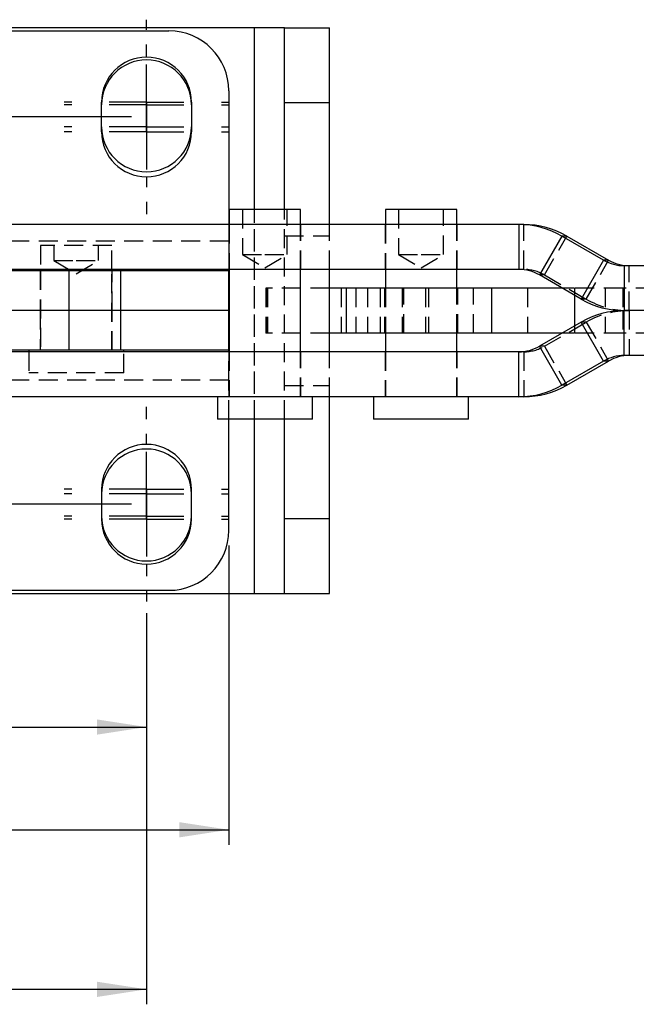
# Model space of a CAD drawing. Extents: x 39 to 407, y 33 to 280.
# Tile 3 of 48: x 91 to 132, y 33 to 99. Entities that reach past the tile are written whole.
import ezdxf

# ---------------------------------------------------------------- set-up
doc = ezdxf.new("R2010")
doc.units = 0
doc.header["$PDSIZE"] = -1
doc.linetypes.add('HIDDEN', pattern=[1.905, 1.27, -0.635])
doc.layers.get('0').update_dxf_attribs({"linetype": 'CONTINUOUS'})
doc.styles.add('SLDTEXTSTYLE0', font='TXT', dxfattribs={"width": 0.75})
doc.dimstyles.new('SLDDIMSTYLE0', dxfattribs={"dimtxt": 3.5, "dimasz": 3.302, "dimexe": 0, "dimexo": 0.0625, "dimgap": 0.875, "dimtad": 1, "dimdec": 0, "dimrnd": 1e-09, "dimzin": 12, "dimtxsty": 'SLDTEXTSTYLE0', "dimsah": 1, "dimcen": 0.09, "dimazin": 3, "dimtfac": 1, "dimtdec": 0, "dimtofl": 0, "dimtmove": 0, "dimatfit": 3, "dimtolj": 1, "dimtzin": 12})
doc.dimstyles.new('SLDDIMSTYLE4', dxfattribs={"dimtxt": 3.5, "dimasz": 3.302, "dimexe": 0, "dimexo": 0.0625, "dimgap": 0.875, "dimtad": 1, "dimdec": 3, "dimrnd": 1e-09, "dimzin": 12, "dimtxsty": 'SLDTEXTSTYLE0', "dimsah": 1, "dimcen": 0.09, "dimazin": 3, "dimtfac": 1, "dimtdec": 3, "dimtofl": 0, "dimtmove": 0, "dimatfit": 3, "dimtolj": 1, "dimtzin": 12})

# ---------------------------------------------------------------- blocks, each defined once
blk = doc.blocks.new('_D_6')
at = {"color": 179, "linetype": 'CONTINUOUS'}
for p, q in [((98.394, 92.21), (50.215, 92.21)), ((51.215, 92.21), (51.215, 66.333)), ((98.394, 66.333), (50.215, 66.333))]:
    blk.add_line(p, q, dxfattribs=at)
for points in [[(51.215, 92.21), (50.707, 88.908), (51.723, 88.908)], [(51.215, 66.333), (51.723, 69.635), (50.707, 69.635)]]:
    blk.add_solid(points, dxfattribs=at)
at = {"color": 179, "linetype": 'CONTINUOUS', "insert": (46.703, 76.873, 0.1), "char_height": 3.5, "attachment_point": 1, "rotation": 90, "style": 'SLDTEXTSTYLE0'}
blk.add_mtext('26', dxfattribs=at)
blk = doc.blocks.new('_D_7')
at = {"color": 179, "linetype": 'CONTINUOUS'}
for p, q in [((75.394, 58.833), (75.394, 50.446)), ((99.394, 58.833), (99.394, 50.446)), ((75.394, 51.446), (99.394, 51.446))]:
    blk.add_line(p, q, dxfattribs=at)
for points in [[(75.394, 51.446), (78.696, 50.938), (78.696, 51.954)], [(99.394, 51.446), (96.092, 51.954), (96.092, 50.938)]]:
    blk.add_solid(points, dxfattribs=at)
at = {"color": 179, "linetype": 'CONTINUOUS', "insert": (82.662, 55.958, 50.091), "char_height": 3.5, "attachment_point": 1, "style": 'SLDTEXTSTYLE0'}
blk.add_mtext('24', dxfattribs=at)
blk = doc.blocks.new('_D_8')
at = {"color": 179, "linetype": 'CONTINUOUS'}
for p, q in [((69.894, 63.583), (69.894, 43.583)), ((104.894, 63.583), (104.894, 43.583)), ((69.894, 44.583), (104.894, 44.583))]:
    blk.add_line(p, q, dxfattribs=at)
for points in [[(69.894, 44.583), (73.196, 44.075), (73.196, 45.091)], [(104.894, 44.583), (101.592, 45.091), (101.592, 44.075)]]:
    blk.add_solid(points, dxfattribs=at)
at = {"color": 179, "linetype": 'CONTINUOUS', "insert": (82.662, 49.095, 50.091), "char_height": 3.5, "attachment_point": 1, "style": 'SLDTEXTSTYLE0'}
blk.add_mtext('35', dxfattribs=at)
blk = doc.blocks.new('_D_12')
at = {"color": 179, "linetype": 'CONTINUOUS'}
for p, q in [((75.314, 59.046), (75.314, 32.921)), ((99.394, 59.046), (99.394, 32.921)), ((99.394, 33.921), (75.314, 33.921))]:
    blk.add_line(p, q, dxfattribs=at)
for points in [[(75.314, 33.921), (78.616, 33.413), (78.616, 34.429)], [(99.394, 33.921), (96.092, 34.429), (96.092, 33.413)]]:
    blk.add_solid(points, dxfattribs=at)
at = {"color": 179, "linetype": 'CONTINUOUS', "insert": (83.208, 38.433, 50.091), "char_height": 3.5, "attachment_point": 1, "style": 'SLDTEXTSTYLE0'}
blk.add_mtext('24', dxfattribs=at)
blk = doc.blocks.new('SW_CENTERMARKSYMBOL_10')
at = {"color": 0, "linetype": 'CONTINUOUS'}
for p, q in [((0, 5), (0, 5.5)), ((0, 0), (0, 2.5)), ((-5, 0), (-5.5, 0)), ((0, 0), (-2.5, 0)), ((0, 0), (0, -2.5)), ((0, 0), (2.5, 0)), ((5, 0), (5.5, 0)), ((0, -5), (0, -5.5))]:
    blk.add_line(p, q, dxfattribs=at)
blk = doc.blocks.new('SW_CENTERMARKSYMBOL_11')
at = {"color": 0, "linetype": 'CONTINUOUS'}
for p, q in [((0, 5), (0, 5.5)), ((0, 0), (0, 2.5)), ((-5, 0), (-5.5, 0)), ((0, 0), (-2.5, 0)), ((0, 0), (0, -2.5)), ((0, 0), (2.5, 0)), ((5, 0), (5.5, 0)), ((0, -5), (0, -5.5))]:
    blk.add_line(p, q, dxfattribs=at)
blk = doc.blocks.new('SW_CENTERMARKSYMBOL_13')
at = {"color": 0, "linetype": 'CONTINUOUS'}
for p, q in [((0, 5), (0, 5.5)), ((0, 0), (0, 2.5)), ((-5, 0), (-5.5, 0)), ((0, 0), (-2.5, 0)), ((0, 0), (0, -2.5)), ((0, 0), (2.5, 0)), ((5, 0), (5.5, 0)), ((0, -5), (0, -5.5))]:
    blk.add_line(p, q, dxfattribs=at)
blk = doc.blocks.new('SW_CENTERMARKSYMBOL_16')
at = {"color": 0, "linetype": 'CONTINUOUS'}
for p, q in [((0, 5), (0, 5.5)), ((0, 0), (0, 2.5)), ((-5, 0), (-5.5, 0)), ((0, 0), (-2.5, 0)), ((0, 0), (0, -2.5)), ((0, 0), (2.5, 0)), ((5, 0), (5.5, 0)), ((0, -5), (0, -5.5))]:
    blk.add_line(p, q, dxfattribs=at)
blk = doc.blocks.new('SW_CENTERMARKSYMBOL_17')
at = {"color": 0, "linetype": 'CONTINUOUS'}
for p, q in [((0, 5), (0, 5.5)), ((0, 0), (0, 2.5)), ((-5, 0), (-5.5, 0)), ((0, 0), (-2.5, 0)), ((0, 0), (0, -2.5)), ((0, 0), (2.5, 0)), ((5, 0), (5.5, 0)), ((0, -5), (0, -5.5))]:
    blk.add_line(p, q, dxfattribs=at)
blk = doc.blocks.new('SW_CENTERMARKSYMBOL_18')
at = {"color": 0, "linetype": 'CONTINUOUS'}
for p, q in [((0, 5), (0, 5.5)), ((0, 0), (0, 2.5)), ((-5, 0), (-5.5, 0)), ((0, 0), (-2.5, 0)), ((0, 0), (0, -2.5)), ((0, 0), (2.5, 0)), ((5, 0), (5.5, 0)), ((0, -5), (0, -5.5))]:
    blk.add_line(p, q, dxfattribs=at)
blk = doc.blocks.new('SW_CENTERMARKSYMBOL_23')
at = {"color": 0, "linetype": 'CONTINUOUS'}
for p, q in [((0, 5), (0, 5.5)), ((0, 0), (0, 2.5)), ((-5, 0), (-5.5, 0)), ((0, 0), (-2.5, 0)), ((0, 0), (0, -2.5)), ((0, 0), (2.5, 0)), ((5, 0), (5.5, 0)), ((0, -5), (0, -5.5))]:
    blk.add_line(p, q, dxfattribs=at)
blk = doc.blocks.new('SW_CENTERMARKSYMBOL_24')
at = {"color": 0, "linetype": 'CONTINUOUS'}
for p, q in [((0, 5), (0, 5.5)), ((0, 0), (0, 2.5)), ((-5, 0), (-5.5, 0)), ((0, 0), (-2.5, 0)), ((0, 0), (0, -2.5)), ((0, 0), (2.5, 0)), ((5, 0), (5.5, 0)), ((0, -5), (0, -5.5))]:
    blk.add_line(p, q, dxfattribs=at)

msp = doc.modelspace()

# ---------------------------------------------------------------- linework, layer by layer
at = {"color": 7, "linetype": 'CONTINUOUS'}
for p, q in [((106.616, 98.1714), (74.214, 98.1714)), ((108.616, 98.1714), (106.616, 98.1714)), ((108.616, 93.1714), (108.616, 98.1714)), ((108.616, 98.1714), (111.616, 98.1714)), ((111.616, 93.1714), (111.616, 98.1714)), ((73.894, 97.96), (100.894, 97.96)), ((104.894, 93.96), (104.894, 85.0214)), ((96.394, 91.21), (96.394, 93.21)), ((102.394, 93.21), (102.394, 91.21)), ((108.616, 93.1714), (111.616, 93.1714)), ((108.616, 86.0214), (108.616, 93.1714)), ((111.616, 85.0214), (111.616, 93.1714)), ((104.9196, 86.0214), (104.9196, 85.0214)), ((109.6821, 86.0214), (104.9196, 86.0214)), ((109.6821, 85.0214), (109.6821, 86.0214)), ((115.3571, 86.0214), (115.3571, 85.0214)), ((120.1196, 86.0214), (115.3571, 86.0214)), ((120.1196, 85.0214), (120.1196, 86.0214)), ((124.2702, 85.0214), (71.4577, 85.0214)), ((124.6031, 85.0214), (124.2702, 85.0214)), ((124.2702, 85.0214), (124.2702, 82.0214)), ((127.1445, 84.2511), (125.6449, 81.653)), ((129.9345, 82.6399), (127.1445, 84.2511)), ((127.4774, 84.2511), (127.1445, 84.2511)), ((127.4774, 84.2511), (130.2674, 82.6399)), ((129.9345, 82.6399), (128.4349, 80.0418)), ((130.2674, 82.6399), (129.9345, 82.6399)), ((131.3092, 82.2714), (131.3092, 79.2714)), ((133.3903, 82.2714), (131.3092, 82.2714)), ((124.2702, 82.0214), (71.4577, 82.0214)), ((94.224, 81.9214), (88.9231, 81.9214)), ((92.3143, 82.0214), (92.3143, 81.9214)), ((94.224, 79.2714), (94.224, 81.9214)), ((97.6828, 81.9214), (94.224, 81.9214)), ((97.0768, 81.9214), (97.0768, 82.0214)), ((97.6828, 79.2714), (97.6828, 81.9214)), ((104.894, 81.9214), (97.6828, 81.9214)), ((104.894, 82.0214), (104.894, 81.9214)), ((104.894, 79.2714), (104.894, 81.9214)), ((104.9196, 82.0214), (104.9196, 76.5214)), ((109.6821, 76.5214), (109.6821, 82.0214)), ((111.616, 76.5214), (111.616, 82.0214)), ((115.3571, 82.0214), (115.3571, 80.7714)), ((120.1196, 80.7714), (120.1196, 82.0214)), ((128.4349, 80.0418), (125.6449, 81.653)), ((112.7383, 80.7714), (111.616, 80.7714)), ((112.7383, 80.7714), (112.7383, 77.7714)), ((122.447, 80.7714), (112.7383, 80.7714)), ((122.447, 80.7714), (122.447, 77.7714)), ((127.1714, 80.7714), (122.447, 80.7714)), ((94.224, 79.2714), (88.9231, 79.2714)), ((97.6828, 79.2714), (94.224, 79.2714)), ((94.224, 76.6214), (94.224, 79.2714)), ((104.894, 79.2714), (97.6828, 79.2714)), ((97.6828, 76.6214), (97.6828, 79.2714)), ((104.894, 76.6214), (104.894, 79.2714)), ((131.3092, 76.2714), (131.3092, 79.2714)), ((132.9698, 79.2714), (131.3092, 79.2714)), ((128.4349, 78.5011), (125.6449, 76.8899)), ((129.9345, 75.903), (128.4349, 78.5011)), ((112.7383, 77.7714), (111.616, 77.7714)), ((122.447, 77.7714), (112.7383, 77.7714)), ((115.3571, 77.7714), (115.3571, 76.5214)), ((120.1196, 76.5214), (120.1196, 77.7714)), ((127.1714, 77.7714), (122.447, 77.7714)), ((124.2702, 76.5214), (71.4577, 76.5214)), ((94.224, 76.6214), (88.9231, 76.6214)), ((91.5206, 76.6214), (91.5206, 76.5214)), ((97.6828, 76.6214), (94.224, 76.6214)), ((104.894, 76.6214), (97.6828, 76.6214)), ((97.8706, 76.5214), (97.8706, 76.6214)), ((104.894, 76.5214), (104.894, 76.6214)), ((124.2702, 73.5214), (124.2702, 76.5214)), ((127.1445, 74.2918), (125.6449, 76.8899)), ((129.9345, 75.903), (127.1445, 74.2918)), ((127.4774, 74.2918), (130.2674, 75.903)), ((130.2674, 75.903), (129.9345, 75.903)), ((133.3903, 76.2714), (131.3092, 76.2714)), ((127.4774, 74.2918), (127.1445, 74.2918)), ((124.2702, 73.5214), (71.4577, 73.5214)), ((104.1258, 73.5214), (104.1258, 72.0214)), ((110.4758, 72.0214), (110.4758, 73.5214)), ((111.616, 65.3714), (111.616, 73.5214)), ((114.5633, 73.5214), (114.5633, 72.0214)), ((120.9133, 72.0214), (120.9133, 73.5214)), ((124.6031, 73.5214), (124.2702, 73.5214)), ((110.4758, 72.0214), (104.1258, 72.0214)), ((104.894, 64.5829), (104.894, 72.0214)), ((108.616, 65.3714), (108.616, 72.0214)), ((120.9133, 72.0214), (114.5633, 72.0214)), ((96.394, 67.3329), (96.394, 65.3329)), ((102.394, 65.3329), (102.394, 67.3329)), ((108.616, 65.3714), (111.616, 65.3714)), ((108.616, 60.3714), (108.616, 65.3714)), ((111.616, 60.3714), (111.616, 65.3714)), ((73.894, 60.5829), (100.894, 60.5829)), ((74.214, 60.3714), (106.616, 60.3714)), ((106.616, 60.3714), (108.616, 60.3714)), ((108.616, 60.3714), (111.616, 60.3714))]:
    msp.add_line(p, q, dxfattribs=at)
at = {"color": 8, "linetype": 'CONTINUOUS'}
for p, q in [((106.616, 86.0214), (106.616, 98.1714)), ((127.9919, 80.2976), (127.9919, 78.2453)), ((131.2084, 79.2723), (131.2084, 79.2706)), ((106.616, 60.3714), (106.616, 72.0214))]:
    msp.add_line(p, q, dxfattribs=at)
at = {"color": 7, "linetype": 'HIDDEN'}
for p, q in [((106.616, 60.3714), (106.616, 98.1714)), ((105.8008, 86.0214), (105.8008, 83.0214)), ((106.616, 72.0214), (106.616, 86.0214)), ((108.616, 72.0214), (108.616, 86.0214)), ((108.8008, 83.0214), (108.8008, 86.0214)), ((116.2383, 86.0214), (116.2383, 83.0214)), ((119.2383, 83.0214), (119.2383, 86.0214)), ((104.894, 85.0214), (104.894, 83.9214)), ((104.9008, 85.0214), (104.9008, 82.0214)), ((104.9196, 85.0214), (104.9196, 82.0214)), ((109.6821, 82.0214), (109.6821, 85.0214)), ((109.7008, 82.0214), (109.7008, 85.0214)), ((111.616, 82.0214), (111.616, 85.0214)), ((115.3383, 85.0214), (115.3383, 82.0214)), ((115.3571, 85.0214), (115.3571, 82.0214)), ((120.1196, 82.0214), (120.1196, 85.0214)), ((120.1383, 82.0214), (120.1383, 85.0214)), ((124.6031, 82.0214), (124.6031, 85.0214)), ((108.616, 84.2714), (111.616, 84.2714)), ((125.9778, 81.653), (127.4774, 84.2511)), ((104.894, 83.9214), (69.894, 83.9214)), ((97.0768, 83.6214), (92.3143, 83.6214)), ((92.3143, 83.6214), (92.3143, 82.0214)), ((93.1956, 83.6214), (93.1956, 82.6214)), ((96.1956, 82.6214), (96.1956, 83.6214)), ((97.0768, 82.0214), (97.0768, 83.6214)), ((104.894, 83.9214), (104.894, 82.0214)), ((105.8008, 83.0214), (107.3008, 83.0214)), ((105.8008, 83.0214), (107.3008, 82.1202)), ((107.3008, 83.0214), (108.8008, 83.0214)), ((107.3008, 82.1202), (108.8008, 83.0214)), ((116.2383, 83.0214), (117.7383, 83.0214)), ((116.2383, 83.0214), (117.7383, 82.1202)), ((117.7383, 83.0214), (119.2383, 83.0214)), ((117.7383, 82.1202), (119.2383, 83.0214)), ((93.1956, 82.6214), (94.6956, 82.6214)), ((93.1956, 82.6214), (94.6956, 81.7202)), ((94.6956, 82.6214), (96.1956, 82.6214)), ((94.6956, 81.7202), (96.1956, 82.6214)), ((128.7678, 80.0418), (130.2674, 82.6399)), ((131.6421, 79.2714), (131.6421, 82.2714)), ((92.2956, 81.9214), (92.2956, 79.2714)), ((92.3143, 81.9214), (92.3143, 76.6214)), ((97.0768, 76.6214), (97.0768, 81.9214)), ((97.0956, 79.2714), (97.0956, 81.9214)), ((124.6031, 82.0214), (124.2702, 82.0214)), ((125.9778, 81.653), (125.6449, 81.653)), ((125.9778, 81.653), (128.7678, 80.0418)), ((107.385, 80.7714), (107.3741, 80.7714)), ((107.3741, 80.7714), (107.3741, 77.7714)), ((107.385, 80.7714), (107.385, 77.7714)), ((107.4136, 80.7714), (107.385, 80.7714)), ((107.4136, 80.7714), (107.4136, 77.7714)), ((111.616, 80.7714), (107.4136, 80.7714)), ((107.4862, 80.7714), (107.4862, 77.7714)), ((112.3937, 80.7714), (112.3937, 77.7714)), ((113.3799, 80.7714), (113.3799, 77.7714)), ((114.1582, 80.7714), (114.1582, 77.7714)), ((114.9986, 80.7714), (114.9986, 77.7714)), ((115.2883, 80.7714), (115.2883, 77.7714)), ((115.3571, 80.7714), (115.3571, 77.7714)), ((116.4657, 80.7714), (116.4657, 77.7714)), ((116.5955, 77.7714), (116.5955, 80.7714)), ((118.0252, 80.7714), (118.0252, 77.7714)), ((118.2327, 80.7714), (118.2327, 77.7714)), ((120.1196, 77.7714), (120.1196, 80.7714)), ((120.1883, 77.7714), (120.1883, 80.7714)), ((121.2327, 77.7714), (121.2327, 80.7714)), ((124.8392, 80.7714), (124.8392, 77.7714)), ((127.9919, 80.7714), (127.1714, 80.7714)), ((131.2084, 80.7714), (127.9919, 80.7714)), ((127.9919, 80.7714), (127.9919, 80.2976)), ((130.036, 80.7714), (130.036, 77.7714)), ((150.4892, 80.7714), (131.2084, 80.7714)), ((131.2084, 80.7714), (131.2084, 79.2723)), ((128.7678, 80.0418), (128.4349, 80.0418)), ((92.2956, 79.2714), (92.2956, 76.6214)), ((97.0956, 76.6214), (97.0956, 79.2714)), ((131.2084, 79.2706), (131.2084, 77.7714)), ((131.6421, 79.2714), (131.6421, 76.2714)), ((125.9778, 76.8899), (128.7678, 78.5011)), ((128.7678, 78.5011), (128.4349, 78.5011)), ((128.7678, 78.5011), (130.2674, 75.903)), ((107.385, 77.7714), (107.3741, 77.7714)), ((107.4136, 77.7714), (107.385, 77.7714)), ((111.616, 77.7714), (107.4136, 77.7714)), ((127.9919, 77.7714), (127.1714, 77.7714)), ((127.9919, 78.2453), (127.9919, 77.7714)), ((131.2084, 77.7714), (127.9919, 77.7714)), ((150.4892, 77.7714), (131.2084, 77.7714)), ((91.5206, 76.5214), (91.5206, 75.1214)), ((97.8706, 75.1214), (97.8706, 76.5214)), ((104.894, 74.6214), (104.894, 76.5214)), ((104.9008, 76.5214), (104.9008, 73.5214)), ((104.9196, 76.5214), (104.9196, 73.5214)), ((109.6821, 73.5214), (109.6821, 76.5214)), ((109.7008, 73.5214), (109.7008, 76.5214)), ((111.616, 73.5214), (111.616, 76.5214)), ((115.3383, 76.5214), (115.3383, 73.5214)), ((115.3571, 76.5214), (115.3571, 73.5214)), ((120.1196, 73.5214), (120.1196, 76.5214)), ((120.1383, 73.5214), (120.1383, 76.5214)), ((124.6031, 76.5214), (124.2702, 76.5214)), ((124.6031, 76.5214), (124.6031, 73.5214)), ((125.9778, 76.8899), (125.6449, 76.8899)), ((125.9778, 76.8899), (127.4774, 74.2918)), ((97.8706, 75.1214), (91.5206, 75.1214)), ((104.894, 74.6214), (69.894, 74.6214)), ((104.894, 72.0214), (104.894, 74.6214)), ((108.616, 74.2714), (111.616, 74.2714))]:
    msp.add_line(p, q, dxfattribs=at)
at = {"color": 7, "linetype": 'CONTINUOUS'}
for centre, radius, start, end in [((100.894, 93.96), 4, 0, 90), ((99.394, 93.21), 3, 0, 180), ((99.394, 93.0214), 3, 0, 180), ((99.394, 91.5464), 3, 180, 0), ((99.394, 91.21), 3, 180, 0), ((124.2702, 79.2739), 5.7475, 59.993342, 89.999613), ((124.6031, 79.2739), 5.7475, 59.993326, 89.999593), ((131.3092, 85.0202), 2.7488, 239.99325, 269.999635), ((131.6421, 85.0202), 2.7488, 239.99325, 269.999712), ((124.2702, 79.2727), 2.7488, 59.99325, 89.999712), ((131.3092, 85.0189), 5.7475, 239.993311, 269.999599), ((131.3092, 73.5239), 5.7475, 90.000401, 120.006689), ((124.2702, 79.2702), 2.7488, 270.000288, 300.00675), ((131.3092, 73.5227), 2.7488, 90.000365, 120.00675), ((131.6421, 73.5227), 2.7488, 90.000288, 120.00675), ((124.2702, 79.2689), 5.7475, 270.000387, 300.006658), ((124.6031, 79.2689), 5.7475, 270.000407, 300.006674), ((99.394, 67.3329), 3, 0, 180), ((99.394, 67.0214), 3, 0, 180), ((99.394, 65.5464), 3, 180, 0), ((99.394, 65.3329), 3, 180, 0), ((100.894, 64.5829), 4, 270, 0)]:
    msp.add_arc(centre, radius, start, end, dxfattribs=at)
at = {"color": 7, "linetype": 'HIDDEN'}
for centre, radius, start, end in [((124.6031, 79.2727), 2.7488, 59.99325, 89.999635), ((131.6421, 85.0189), 5.7475, 239.993327, 269.99962), ((131.6421, 73.5239), 5.7475, 90.00038, 120.006673), ((124.6031, 79.2702), 2.7488, 270.000365, 300.00675)]:
    msp.add_arc(centre, radius, start, end, dxfattribs=at)
at = {"color": 179, "linetype": 'CONTINUOUS'}
for p in [(99.394, 92.21), (99.394, 66.3329)]:
    msp.add_point(p, dxfattribs=at)

# ---------------------------------------------------------------- block references
for name, p in [('SW_CENTERMARKSYMBOL_13', (99.394, 93.21)), ('SW_CENTERMARKSYMBOL_23', (99.394, 93.0214)), ('SW_CENTERMARKSYMBOL_24', (99.394, 91.5464)), ('SW_CENTERMARKSYMBOL_11', (99.394, 91.21)), ('SW_CENTERMARKSYMBOL_10', (99.394, 67.3329)), ('SW_CENTERMARKSYMBOL_18', (99.394, 67.0214)), ('SW_CENTERMARKSYMBOL_17', (99.394, 65.5464)), ('SW_CENTERMARKSYMBOL_16', (99.394, 65.3329))]:
    msp.add_blockref(name, p, dxfattribs=at)

# ---------------------------------------------------------------- dimensions: what is measured, and where the dimension line sits
dim = msp.add_linear_dim(base=(51.2148, 66.3329), p1=(99.394, 92.21), p2=(99.394, 66.3329), angle=90, dimstyle='SLDDIMSTYLE0', dxfattribs=at)
dim.commit()
dim.dimension.update_dxf_attribs({"geometry": '_D_6', "text_midpoint": (51.2148, 80.8806), "dimtype": 160})
for base, p1, p2, dimstyle, picture, middle in [((104.894, 44.5829), (69.894, 64.5829), (104.894, 64.5829), 'SLDDIMSTYLE4', '_D_8', (86.6696, 44.5829)), ((75.314, 33.9214), (99.394, 60.0464), (75.314, 60.0464), 'SLDDIMSTYLE0', '_D_12', (87.2164, 33.9214)), ((99.394, 51.4462), (75.394, 59.8329), (99.394, 59.8329), 'SLDDIMSTYLE4', '_D_7', (86.6696, 51.4462))]:
    dim = msp.add_linear_dim(base=base, p1=p1, p2=p2, dimstyle=dimstyle, dxfattribs=at)
    dim.commit()
    dim.dimension.update_dxf_attribs({"geometry": picture, "text_midpoint": middle, "dimtype": 160})

doc.saveas('drawing.dxf')
